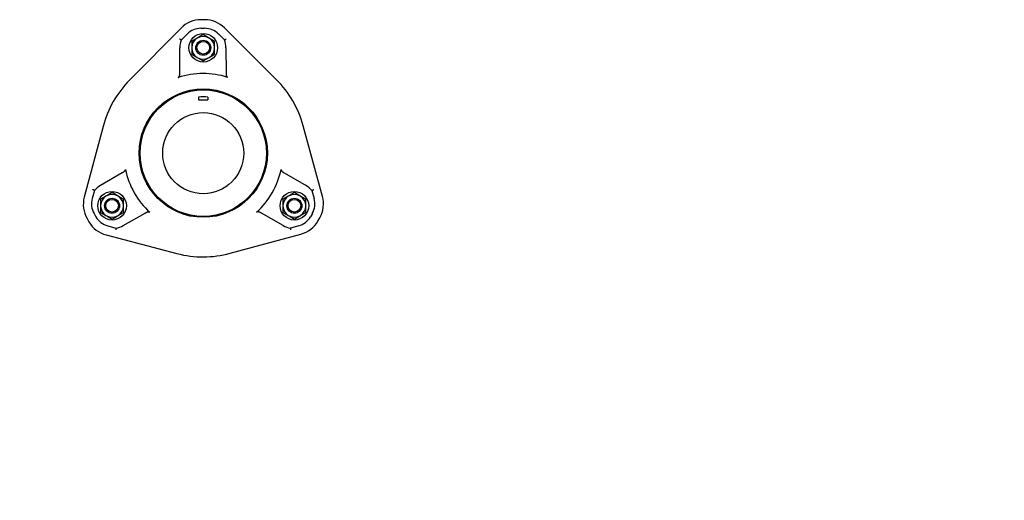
# Model space of a CAD drawing. Header units: millimetres. Extents: x 657 to 4859, y 387 to 1211.
# Tile 4 of 4: x 1725 to 2758, y 387 to 891. Entities that reach past the tile are written whole.
import ezdxf

# ---------------------------------------------------------------- set-up
doc = ezdxf.new("R2010")
doc.units = ezdxf.units.MM
doc.layers.add('DETAIL', color=2, linetype='Continuous')
doc.layers.add('TEXT', color=7, linetype='Continuous')
doc.styles.add('fastrack', font='ARIAL.TTF')

msp = doc.modelspace()

# ---------------------------------------------------------------- linework, layer by layer
at = {"layer": 'DETAIL'}
for p, q in [((1918.8, 891.1), (1914.8, 891.1)), ((1894, 882.4), (1839.9, 827.7)), ((1914.8, 882.2), (1918.8, 882.2)), ((1994.1, 828.2), (1939.7, 882.5)), ((1894.2, 869.7), (1900.3, 876.1)), ((1910.9, 871.9), (1905.3, 868.7)), ((1905.3, 868.7), (1905.3, 862.2)), ((1911.7, 872.3), (1910.9, 871.9)), ((1917.3, 875.6), (1911.7, 872.3)), ((1922.9, 872.3), (1917.3, 875.6)), ((1923.7, 871.9), (1922.9, 872.3)), ((1929.3, 868.7), (1923.7, 871.9)), ((1929.3, 862.2), (1929.3, 868.7)), ((1933.3, 876.2), (1939.5, 869.9)), ((1892.8, 835.3), (1892.7, 861.6)), ((1905.3, 862.2), (1905.3, 861.3)), ((1905.3, 861.3), (1905.3, 854.8)), ((1929.3, 861.3), (1929.3, 862.2)), ((1929.3, 854.8), (1929.3, 861.3)), ((1941.1, 861.8), (1941.2, 835.5)), ((1905.3, 854.8), (1910.9, 851.6)), ((1910.9, 851.6), (1911.7, 851.1)), ((1911.7, 851.1), (1917.3, 847.9)), ((1917.3, 847.9), (1922.9, 851.1)), ((1922.9, 851.1), (1923.7, 851.6)), ((1923.7, 851.6), (1929.3, 854.8)), ((1912.3, 810), (1912.3, 807.2)), ((1912.3, 807.2), (1922.3, 807.2)), ((1922.3, 810), (1922.3, 807.2)), ((1812.2, 779.3), (1792.4, 705)), ((2042.5, 705.9), (2022.2, 780)), ((1832.2, 730.4), (1809.4, 717.3)), ((2002.3, 730.4), (2025.2, 717.3)), ((1803.1, 712), (1800.7, 703.5)), ((1815.2, 706.2), (1809.6, 702.9)), ((1809.6, 702.9), (1809.6, 696.4)), ((1816, 706.6), (1815.2, 706.2)), ((1821.6, 709.8), (1816, 706.6)), ((1827.2, 706.6), (1821.6, 709.8)), ((1828, 706.2), (1827.2, 706.6)), ((1833.6, 702.9), (1828, 706.2)), ((1833.6, 696.4), (1833.6, 702.9)), ((2006.6, 706.2), (2001, 702.9)), ((2001, 702.9), (2001, 696.4)), ((2007.4, 706.6), (2006.6, 706.2)), ((2013, 709.8), (2007.4, 706.6)), ((2018.6, 706.6), (2013, 709.8)), ((2019.3, 706.2), (2018.6, 706.6)), ((2025, 702.9), (2019.3, 706.2)), ((2025, 696.4), (2025, 702.9)), ((2031.4, 712), (2033.9, 703.5)), ((1809.6, 696.4), (1809.6, 695.6)), ((1809.6, 695.6), (1809.6, 689.1)), ((1833.6, 695.6), (1833.6, 696.4)), ((1833.6, 689.1), (1833.6, 695.6)), ((2001, 696.4), (2001, 695.6)), ((2001, 695.6), (2001, 689.1)), ((2025, 695.6), (2025, 696.4)), ((2025, 689.1), (2025, 695.6)), ((1795.4, 682.6), (1797.4, 679.1)), ((1802.7, 687.9), (1804.7, 684.4)), ((1809.6, 689.1), (1815.2, 685.8)), ((1815.2, 685.8), (1816, 685.4)), ((1816, 685.4), (1821.6, 682.1)), ((1821.6, 682.1), (1827.2, 685.4)), ((1827.2, 685.4), (1828, 685.8)), ((1828, 685.8), (1833.6, 689.1)), ((1833.4, 675.3), (1856.3, 688.4)), ((2001.1, 675.3), (1978.3, 688.4)), ((2001, 689.1), (2006.6, 685.8)), ((2006.6, 685.8), (2007.4, 685.4)), ((2007.4, 685.4), (2013, 682.1)), ((2013, 682.1), (2018.6, 685.4)), ((2018.6, 685.4), (2019.3, 685.8)), ((2019.3, 685.8), (2025, 689.1)), ((2031.9, 687.9), (2029.9, 684.4)), ((2037.7, 680), (2039.7, 683.5)), ((1817.1, 674.9), (1825.6, 672.6)), ((2017.5, 674.9), (2008.9, 672.6)), ((1815.3, 665.5), (1889.7, 646)), ((1945.5, 646.2), (2019.8, 666.2))]:
    msp.add_line(p, q, dxfattribs=at)
at = {"layer": 'DETAIL', "flags": 128}
for points in [[(1894.2, 869.7), (1894.2, 869.7), (1894.2, 869.7), (1894.1, 869.8), (1894.1, 869.8), (1894.1, 869.8), (1894, 869.8), (1894, 869.9), (1893.9, 869.9), (1893.9, 869.9), (1893.8, 870), (1893.7, 870), (1893.7, 870.1), (1893.6, 870.1), (1893.5, 870.2), (1893.4, 870.2), (1893.3, 870.3), (1893.2, 870.4), (1893.1, 870.4), (1893, 870.5), (1892.9, 870.6), (1892.8, 870.6), (1892.7, 870.7), (1892.6, 870.8), (1892.5, 870.8)], [(1939.5, 869.9), (1939.5, 869.9), (1939.6, 869.9), (1939.6, 869.9), (1939.6, 869.9), (1939.6, 870), (1939.7, 870), (1939.7, 870), (1939.8, 870), (1939.8, 870.1), (1939.9, 870.1), (1940, 870.2), (1940, 870.2), (1940.1, 870.3), (1940.2, 870.3), (1940.3, 870.4), (1940.4, 870.5), (1940.5, 870.5), (1940.6, 870.6), (1940.7, 870.7), (1940.8, 870.7), (1940.9, 870.8), (1941, 870.9), (1941.1, 870.9), (1941.2, 871)], [(1891.1, 830.6), (1891.3, 830.6), (1891.4, 830.7), (1891.5, 830.8), (1891.7, 830.9), (1891.8, 831.1), (1891.9, 831.2), (1892, 831.3), (1892.1, 831.5), (1892.2, 831.6), (1892.2, 831.8), (1892.3, 832), (1892.4, 832.2), (1892.5, 832.5), (1892.5, 832.7), (1892.6, 833), (1892.6, 833.2), (1892.7, 833.5), (1892.7, 833.8), (1892.7, 834), (1892.7, 834.3), (1892.8, 834.5), (1892.8, 834.8), (1892.8, 835.1), (1892.8, 835.3)], [(1941.2, 835.5), (1941.2, 835.3), (1941.2, 835), (1941.2, 834.8), (1941.2, 834.5), (1941.2, 834.3), (1941.3, 834), (1941.3, 833.8), (1941.3, 833.5), (1941.4, 833.3), (1941.4, 833), (1941.5, 832.8), (1941.5, 832.6), (1941.6, 832.3), (1941.7, 832.1), (1941.8, 831.9), (1941.9, 831.7), (1942, 831.5), (1942.1, 831.4), (1942.2, 831.2), (1942.3, 831.1), (1942.4, 831), (1942.6, 830.9), (1942.7, 830.8), (1942.9, 830.8)], [(1835.5, 734.2), (1835.5, 734.1), (1835.5, 733.9), (1835.5, 733.7), (1835.5, 733.6), (1835.4, 733.4), (1835.3, 733.3), (1835.3, 733.1), (1835.2, 732.9), (1835.1, 732.8), (1835, 732.6), (1834.8, 732.5), (1834.7, 732.3), (1834.5, 732.1), (1834.3, 731.9), (1834.1, 731.8), (1833.9, 731.6), (1833.7, 731.4), (1833.5, 731.3), (1833.3, 731.1), (1833.1, 731), (1832.9, 730.8), (1832.6, 730.7), (1832.4, 730.5), (1832.2, 730.4)], [(1999.1, 734.2), (1999, 734.1), (1999, 733.9), (1999.1, 733.7), (1999.1, 733.6), (1999.1, 733.4), (1999.2, 733.3), (1999.3, 733.1), (1999.4, 732.9), (1999.5, 732.8), (1999.6, 732.6), (1999.7, 732.5), (1999.9, 732.3), (2000, 732.1), (2000.2, 731.9), (2000.4, 731.8), (2000.6, 731.6), (2000.8, 731.4), (2001, 731.3), (2001.2, 731.1), (2001.5, 731), (2001.7, 730.8), (2001.9, 730.7), (2002.1, 730.5), (2002.3, 730.4)], [(1803.1, 712), (1803.1, 712), (1803.1, 712), (1803.1, 712), (1803, 712), (1803, 712), (1803, 712.1), (1802.9, 712.1), (1802.9, 712.1), (1802.8, 712.2), (1802.7, 712.2), (1802.6, 712.2), (1802.6, 712.3), (1802.5, 712.3), (1802.4, 712.4), (1802.3, 712.4), (1802.2, 712.5), (1802.1, 712.5), (1802, 712.6), (1801.9, 712.6), (1801.8, 712.7), (1801.6, 712.7), (1801.5, 712.8), (1801.4, 712.9), (1801.3, 712.9)], [(2031.4, 712), (2031.4, 712), (2031.5, 712), (2031.5, 712), (2031.5, 712), (2031.5, 712), (2031.6, 712.1), (2031.6, 712.1), (2031.7, 712.1), (2031.8, 712.2), (2031.8, 712.2), (2031.9, 712.2), (2032, 712.3), (2032.1, 712.3), (2032.2, 712.4), (2032.3, 712.4), (2032.4, 712.5), (2032.5, 712.5), (2032.6, 712.6), (2032.7, 712.6), (2032.8, 712.7), (2032.9, 712.7), (2033, 712.8), (2033.1, 712.9), (2033.3, 712.9)], [(1856.3, 688.4), (1856.5, 688.5), (1856.7, 688.6), (1856.9, 688.7), (1857.1, 688.8), (1857.3, 689), (1857.6, 689.1), (1857.8, 689.2), (1858, 689.3), (1858.3, 689.4), (1858.5, 689.4), (1858.7, 689.5), (1859, 689.6), (1859.2, 689.6), (1859.5, 689.7), (1859.7, 689.7), (1859.9, 689.7), (1860.1, 689.7), (1860.3, 689.7), (1860.5, 689.7), (1860.6, 689.6), (1860.8, 689.6), (1860.9, 689.5), (1861.1, 689.4), (1861.2, 689.3)], [(1978.3, 688.4), (1978.1, 688.5), (1977.9, 688.6), (1977.7, 688.7), (1977.4, 688.8), (1977.2, 689), (1977, 689.1), (1976.8, 689.2), (1976.5, 689.3), (1976.3, 689.4), (1976, 689.4), (1975.8, 689.5), (1975.6, 689.6), (1975.3, 689.6), (1975.1, 689.7), (1974.9, 689.7), (1974.6, 689.7), (1974.4, 689.7), (1974.3, 689.7), (1974.1, 689.7), (1973.9, 689.6), (1973.8, 689.6), (1973.6, 689.5), (1973.5, 689.4), (1973.3, 689.3)], [(1825.6, 672.6), (1825.6, 672.6), (1825.6, 672.6), (1825.6, 672.6), (1825.6, 672.6), (1825.6, 672.5), (1825.6, 672.5), (1825.6, 672.4), (1825.6, 672.4), (1825.6, 672.3), (1825.6, 672.2), (1825.6, 672.1), (1825.6, 672), (1825.6, 671.9), (1825.6, 671.8), (1825.6, 671.7), (1825.6, 671.6), (1825.6, 671.5), (1825.6, 671.4), (1825.6, 671.2), (1825.6, 671.1), (1825.6, 671), (1825.5, 670.9), (1825.5, 670.7), (1825.5, 670.6)], [(2008.9, 672.6), (2008.9, 672.6), (2008.9, 672.6), (2008.9, 672.6), (2008.9, 672.6), (2008.9, 672.5), (2008.9, 672.5), (2008.9, 672.4), (2008.9, 672.4), (2008.9, 672.3), (2008.9, 672.2), (2008.9, 672.1), (2008.9, 672), (2008.9, 671.9), (2008.9, 671.8), (2008.9, 671.7), (2009, 671.6), (2009, 671.5), (2009, 671.4), (2009, 671.2), (2009, 671.1), (2009, 671), (2009, 670.9), (2009, 670.7), (2009, 670.6)]]:
    msp.add_lwpolyline(points, dxfattribs=at)
at = {"layer": 'DETAIL'}
for centre, radius in [((1917.3, 861.7), 15), ((1917.3, 861.7), 7.85), ((1917.3, 861.7), 6.63), ((1917.3, 751.2), 67.3), ((1917.3, 751.2), 66.8), ((1917.3, 751.2), 66.3), ((1917.3, 751.2), 42.5), ((1821.6, 696), 15), ((1821.6, 696), 7.85), ((2013, 696), 15), ((2013, 696), 7.85), ((1821.6, 696), 6.63), ((2013, 696), 6.63)]:
    msp.add_circle(centre, radius, dxfattribs=at)
for centre, radius, start, end in [((1914.9, 861.7), 29.4, 90.2011, 135.3404), ((1918.9, 861.7), 29.4, 45.0618, 90.2011), ((1914.9, 861.7), 20.4, 90.2012, 135.3403), ((1918.9, 861.7), 20.4, 45.0619, 90.201), ((1914.9, 861.7), 22.2, 158.8253, 180.2006), ((1917.3, 861.7), 12, 122.0956, 177.9044), ((1917.3, 861.7), 12, 62.0956, 117.9044), ((1917.3, 861.7), 12, 2.0956, 57.9044), ((1918.9, 861.7), 22.2, 0.2011, 21.5775), ((1917.3, 861.7), 12, 182.0956, 237.9044), ((1917.3, 861.7), 12, 302.0956, 357.9044), ((1917.3, 861.7), 12, 242.0956, 297.9044), ((1917.3, 751.2), 108.8, 135.3404, 165.0618), ((1917.3, 751.2), 83.5, 72.1503, 108.2519), ((1917.3, 751.2), 108.8, 15.3404, 45.0618), ((1917.3, 751.2), 59, 85.1392, 94.8608), ((1917.3, 751.2), 83.5, 191.7481, 227.8497), ((1917.3, 751.2), 83.5, 312.1503, 348.2519), ((1820.4, 698.1), 22.2, 119.7994, 141.1747), ((2014.1, 698.1), 22.2, 38.8253, 60.2006), ((1820.8, 697.4), 29.4, 165.0618, 210.2011), ((1820.4, 698.1), 20.4, 164.6597, 209.7988), ((1821.6, 696), 12, 122.0956, 177.9044), ((1821.6, 696), 12, 62.0956, 117.9044), ((1821.6, 696), 12, 2.0956, 57.9044), ((2013, 696), 12, 122.0956, 177.9044), ((2013, 696), 12, 62.0956, 117.9044), ((2013, 696), 12, 2.0956, 57.9044), ((2014.1, 698.1), 20.4, 330.2012, 15.3403), ((2014.1, 698.1), 29.4, 330.2011, 15.3404), ((1821.6, 696), 12, 182.0956, 237.9044), ((1821.6, 696), 12, 302.0956, 357.9044), ((2013, 696), 12, 182.0956, 237.9044), ((2013, 696), 12, 302.0956, 357.9044), ((1822.4, 694.6), 20.4, 209.799, 254.9381), ((1821.6, 696), 12, 242.0956, 297.9044), ((2013, 696), 12, 242.0956, 297.9044), ((2012.2, 694.6), 20.4, 285.0619, 330.201), ((1822.8, 693.9), 29.4, 210.2011, 255.3404), ((1822.4, 694.6), 22.2, 278.4225, 299.7989), ((2012.2, 694.6), 22.2, 240.2011, 261.5775), ((2012.2, 694.6), 29.4, 285.0618, 330.2011), ((1917.3, 751.2), 108.8, 255.3404, 285.0618)]:
    msp.add_arc(centre, radius, start, end, dxfattribs=at)

# ---------------------------------------------------------------- texts
at = {"layer": 'TEXT', "insert": (1050.7, 552.4), "char_height": 15, "width": 610.702, "attachment_point": 1, "style": 'fastrack'}
msp.add_mtext('\\pi216.6;VIKING JOHNSON\\P\\pi246.67;ULTRAGRIP \\P\\pi158.35;PECAT ADAPTOR ASSEMBLY \\P\\pi211.16;100MM x 125SDR11', dxfattribs=at)

doc.saveas('drawing.dxf')
